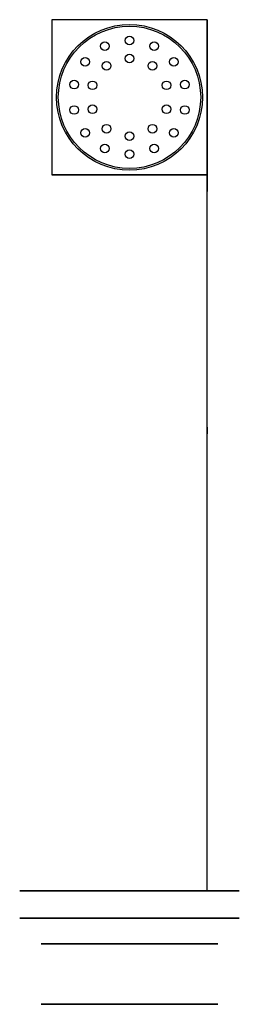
# Model space of a CAD drawing. Header units: centimetres. Extents: x -1.3 to 1.3, y -1.3 to 10.1.
import ezdxf

# ---------------------------------------------------------------- set-up
doc = ezdxf.new("R2010")
doc.units = ezdxf.units.CM
doc.header["$MEASUREMENT"] = 0
doc.layers.add('', color=7, linetype='Continuous')

msp = doc.modelspace()

# ---------------------------------------------------------------- linework, layer by layer
at = {"layer": ''}
for p, q in [((0.9, 10.1, 2.56), (-0.9, 10.1, 2.56)), ((-0.9, 10.1, 2.56), (-0.9, 8.3, 2.56)), ((0.9, 8.3, 2.56), (0.9, 10.1, 2.56)), ((0.9, 8.3, -1.64), (0.9, 10.1, -1.64)), ((0.9, 10.1, -1.64), (0.9, 10.1, 2.56)), ((0.9, 10.1, 2.56), (0.9, 8.3, 2.56)), ((0.9, 10.1, -1.64), (0.9, 10.1, -1.97)), ((0.9, 10.1, -1.64), (0.9, 8.3, -1.64)), ((0.9, 10.1, -1.97), (0.9, 8.576, -1.97)), ((0.9, 8.3, -0.9), (-0.9, 8.3, -0.9)), ((-0.9, 8.3, -0.9), (-0.9, 8.3, 0.9)), ((-0.9, 8.3, 0.9), (0.9, 8.3, 0.9)), ((-0.9, 8.3, 0.9), (0.9, 8.3, 0.9)), ((0.9, 8.3, 2.56), (-0.9, 8.3, 2.56)), ((-0.9, 8.3, 2.56), (-0.9, 8.3, 0.9)), ((0.9, 8.3, -1.64), (-0.9, 8.3, -1.64)), ((-0.9, 8.3, -1.64), (-0.9, 8.3, -0.9)), ((-0.9, 8.3, -0.9), (0.9, 8.3, -0.9)), ((-0.9, 8.3, 2.56), (0.9, 8.3, 2.56)), ((0.9, 8.3, 0.9), (0.9, 8.3, -0.9)), ((0.9, 8.3, 0.9), (0.9, 8.3, 2.56)), ((0.9, 8.3, 2.56), (0.9, 8.3, -1.64)), ((0.9, 8.3, -0.9), (0.9, 8.3, -1.64)), ((0.9, 8.3, 2.56), (0.9, 8.3, -1.64)), ((0.9, 0, -0.9), (0.9, 8.3, -0.9)), ((0.9, 5.3, -2.36), (0.9, 8.3, -1.64)), ((0.9, 5.377, -2.681), (0.9, 8.109, -2.025)), ((0.9, 5.377, -2.681), (0.9, 5.3, -2.36)), ((0.9, 0, 0.9), (-0.9, 0, 0.9)), ((-0.9, 0, 0.9), (-0.9, 0, -0.9)), ((-0.9, 0, -0.9), (0.9, 0, -0.9)), ((0.9, 0, 0.9), (-0.9, 0, -0.9)), ((-0.9, 0, 0.9), (0.9, 0, -0.9)), ((-0.9, 0, -0.9), (0.9, 0, -0.9)), ((0.9, 0, 0.9), (-0.9, 0, 0.9)), ((-0.9, 0, 0.9), (-0.9, 0, -0.9)), ((0.9, 0, -0.9), (0.9, 0, 0.9)), ((0.9, 0, -0.9), (0.9, 0, 0.9)), ((0, -1.316, 0.45), (-0.39, -1.316, 0.225)), ((-0.39, -1.316, 0.225), (-0.39, -1.316, -0.225)), ((-0.39, -1.316, -0.225), (0, -1.316, -0.45)), ((0, -1.316, -0.45), (0.39, -1.316, -0.225)), ((0.39, -1.316, 0.225), (0, -1.316, 0.45)), ((0.39, -1.316, -0.225), (0.39, -1.316, 0.225))]:
    msp.add_line(p, q, dxfattribs=at)
for centre, radius in [((0, 9.2, 2.56), 0.845), ((0, 9.2, 2.56), 0.825), ((0, 9.2, 2.56), 0.825), ((-0.286, 9.794, 2.56), 0.05), ((0, 9.859, 2.56), 0.05), ((0.286, 9.794, 2.56), 0.05), ((-0.515, 9.611, 2.56), 0.05), ((-0.265, 9.564, 2.56), 0.05), ((0, 9.65, 2.56), 0.05), ((0.265, 9.564, 2.56), 0.05), ((0.515, 9.611, 2.56), 0.05), ((-0.642, 9.347, 2.56), 0.05), ((-0.428, 9.339, 2.56), 0.05), ((0.428, 9.339, 2.56), 0.05), ((0.642, 9.347, 2.56), 0.05), ((-0.642, 9.053, 2.56), 0.05), ((-0.428, 9.061, 2.56), 0.05), ((0.428, 9.061, 2.56), 0.05), ((0.642, 9.053, 2.56), 0.05), ((-0.515, 8.789, 2.56), 0.05), ((-0.265, 8.836, 2.56), 0.05), ((0, 8.75, 2.56), 0.05), ((0.265, 8.836, 2.56), 0.05), ((0.515, 8.789, 2.56), 0.05), ((-0.286, 8.606, 2.56), 0.05), ((0, 8.541, 2.56), 0.05), ((0.286, 8.606, 2.56), 0.05)]:
    msp.add_circle(centre, radius, dxfattribs=at)
at = {"layer": '', "extrusion": (0, -1, 0)}
for centre, radius in [((0, 0), 1.273), ((0, 0, 0.316), 1.273), ((0, 0, 0.316), 1.025), ((0, 0, 0.316), 0.92), ((0, 0, 0.616), 1.025), ((0, 0, 0.616), 0.92), ((0, 0, 1.316), 1.025)]:
    msp.add_circle(centre, radius, dxfattribs=at)
at = {"layer": '', "extrusion": (1, 0, 0)}
msp.add_arc((8.576, -3.97, 0.9), 2, 90, 103.4957, dxfattribs=at)
at = {"layer": ''}
for p in [(0, 8.3), (0, 0), (0, 0), (0, 0), (0, 0, 2.56), (0, 0, 2.56), (0.9, 0), (0, -0.316), (0, -0.616), (0, -1.316), (0, -1.316)]:
    msp.add_point(p, dxfattribs=at)

doc.saveas('drawing.dxf')
